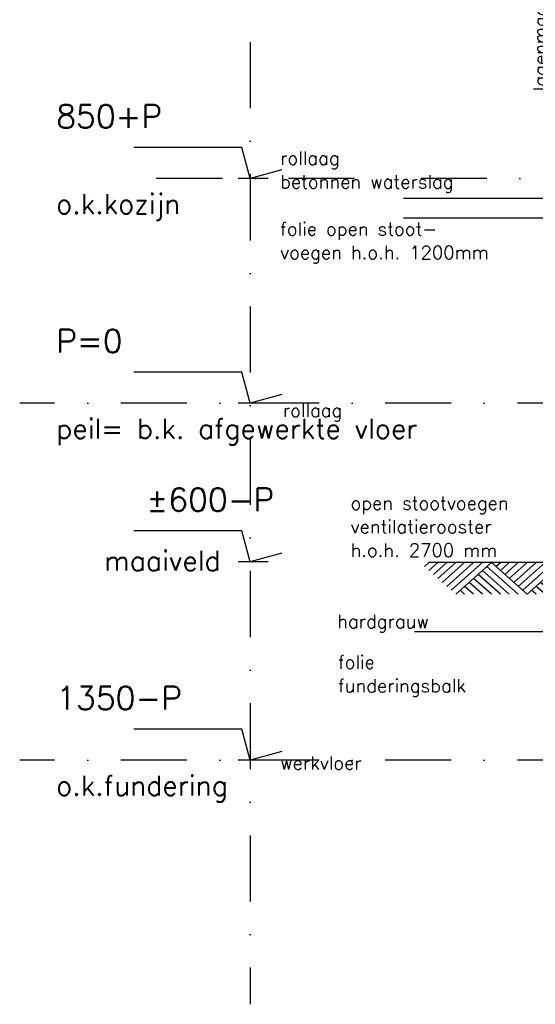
# Model space of a CAD drawing. Extents: x 0 to 297174, y -27731 to 163980.
# Tile 124 of 152: x 174347 to 176298, y 143071 to 146795. Entities that reach past the tile are written whole.
import ezdxf

# ---------------------------------------------------------------- set-up
doc = ezdxf.new("R2010")
doc.units = 0
doc.header["$LTSCALE"] = 5
doc.header["$MEASUREMENT"] = 0
doc.header["$PDMODE"] = 3
doc.header["$PDSIZE"] = 0.1
doc.linetypes.add('DASHDOT', pattern=[1, 0.5, -0.25, 0, -0.25])
doc.linetypes.add('DD1', pattern=[2.66667, 1.66667, -0.5, 0, -0.5])
doc.layers.get('0').update_dxf_attribs({"linetype": 'CONTINUOUS'})
doc.layers.get('DEFPOINTS').update_dxf_attribs({"linetype": 'CONTINUOUS'})
for name, color, linetype in [('A--L11D5_GRONDWERK', 5, 'CONTINUOUS'), ('A--L16--', 7, 'CONTINUOUS'), ('A--L16--_F123-', 7, 'CONTINUOUS'), ('A--M$1A-_F123-', 1, 'CONTINUOUS'), ('A--M01A1_MAATVOERING', 1, 'CONTINUOUS'), ('A--M01B1_HOOGTE_MAATV', 1, 'CONTINUOUS'), ('A--T01A-25_TEKST', 2, 'CONTINUOUS'), ('A--T01B2_HOOGTE_MAATV', 2, 'CONTINUOUS'), ('A--T01B3_HOOGTE_MAATV', 3, 'CONTINUOUS'), ('STRAMIEN', 8, 'DD1'), ('X--LR---_CP', 7, 'CONTINUOUS')]:
    doc.layers.add(name, color=color, linetype=linetype)
doc.styles.add('HIEMSTRA', font='romans.shx')
doc.styles.add('HOOGTEXT', font='ROMANS.shx', dxfattribs={"height": 2.5})
doc.dimstyles.get("Standard").update_dxf_attribs({"dimscale": 50, "dimtxt": 2.5, "dimasz": 2, "dimexe": 0.3, "dimexo": 0.3, "dimgap": 2, "dimtad": 1, "dimdec": 0, "dimzin": 0, "dimdsep": 46, "dimtxsty": 'HIEMSTRA', "dimblk1": 'OBLIQUE', "dimblk2": 'OBLIQUE', "dimsah": 1, "dimcen": 0.09, "dimdle": 0.3, "dimclrd": 1, "dimclre": 1, "dimclrt": 2, "dimadec": 0, "dimazin": 0, "dimtfac": 1, "dimtdec": 4, "dimtix": 1, "dimtmove": 2, "dimatfit": 3, "dimldrblk": 'OBLIQUE', "dimfxl": 0, "dimtvp": 625, "dimtolj": 1, "dimtzin": 0, "dimarcsym": 0})

# ---------------------------------------------------------------- blocks, each defined once
blk = doc.blocks.new('HOOGTEP')
at = {"layer": 'A--M01A1_MAATVOERING'}
for p, q in [((0, 0), (0.624, 2.33)), ((0.624, 2.33), (8.794, 2.33)), ((-2.415, 0.647), (0, 0))]:
    blk.add_line(p, q, dxfattribs=at)
at = {"layer": 'A--M01B1_HOOGTE_MAATV'}
blk.add_line((-1.379, 0), (0.911, 0), dxfattribs=at)
at = {"layer": 'A--T01B2_HOOGTE_MAATV', "style": 'HOOGTEXT', "flags": 4}
blk.add_attdef('TEKST', (1.84, -0.671), '', height=1.5, dxfattribs=at)
at = {"layer": 'A--T01B3_HOOGTE_MAATV', "style": 'HOOGTEXT', "flags": 4}
blk.add_attdef('HOOGTE', (1.673, 3.819), '', height=1.75, dxfattribs=at)
blk = doc.blocks.new('_OBLIQUE')
at = {"color": 0, "linetype": 'ByBlock'}
blk.add_line((-0.5, -0.5), (0.5, 0.5), dxfattribs=at)
blk = doc.blocks.new('*D728')
at = {"layer": 'A--M$1A-_F123-', "color": 1, "linetype": 'Continuous', "lineweight": -2, "ltscale": 10}
for p, q in [((176397.7, 148701.2), (176397.7, 145110.8)), ((176391.7, 145116.8), (176391.7, 145116.8))]:
    blk.add_line(p, q, dxfattribs=at)
at = {"layer": 'DEFPOINTS', "color": 0, "linetype": 'Continuous', "ltscale": 10}
for p in [(176397.7, 148695.2, 0), (176397.7, 145116.8), (176397.7, 145116.8)]:
    blk.add_point(p, dxfattribs=at)
at = {"layer": 'A--M$1A-_F123-', "color": 1, "linetype": 'Continuous', "lineweight": -2, "ltscale": 10, "xscale": 40, "yscale": 40, "zscale": 40}
for p, rotation in [((176397.7, 148695.2), 90), ((176397.7, 145116.8), 270)]:
    blk.add_blockref('_OBLIQUE', p, dxfattribs=dict(at, rotation=rotation))
at = {"layer": 'A--M$1A-_F123-', "color": 3, "linetype": 'Continuous', "ltscale": 10, "insert": (176324.3, 146906), "char_height": 50, "attachment_point": 5, "rotation": 90, "style": 'HIEMSTRA'}
blk.add_mtext('\\A1;\\fRomanS|b0|i0|c0|p0;lagenmaat=76.13 mm', dxfattribs=at)
blk = doc.blocks.new('Q010064-')
at = {"layer": 'A--L16--_F123-', "color": 1, "linetype": 'Continuous'}
for points in [[(37.5, -37.5), (75, 0)], [(75, -75), (150, 0)], [(112.5, -112.5), (225, 0)], [(150, -150), (300, 0)], [(187.5, -187.5), (375, 0)], [(225, -225), (450, 0)], [(262.5, -262.5), (525, 0)], [(300, -300), (600, 0)], [(900, -300), (600, 0)], [(750, -300), (525, -75)], [(825, -300), (562.5, -37.5)], [(600, -300), (450, -150)], [(675, -300), (487.5, -112.5)], [(450, -300), (375, -225)], [(525, -300), (412.5, -187.5)], [(375, -300), (337.5, -262.5)]]:
    blk.add_lwpolyline(points, dxfattribs=at)
at = {"layer": 'X--LR---_CP'}
blk.add_point((600, 0), dxfattribs=at)
blk.add_point((600, 0), dxfattribs=at)

msp = doc.modelspace()

# ---------------------------------------------------------------- linework, layer by layer
at = {"layer": 'A--L11D5_GRONDWERK'}
msp.add_line((176797.4, 144742.2), (175895.3, 144742.2), dxfattribs=at)
at = {"layer": 'A--T01A-25_TEKST'}
for p, q in [((175799.2, 146120.2), (176776.8, 146120.2)), ((175799.2, 146046.1), (176812.6, 146046.1)), ((175841, 144481), (176842.9, 144481))]:
    msp.add_line(p, q, dxfattribs=at)
at = {"layer": 'STRAMIEN', "linetype": 'DASHDOT', "ltscale": 100}
for p, q in [((175218.7, 163214.3), (175218.7, 143071.5)), ((180615, 146195.2), (174847.6, 146195.2)), ((185481.6, 145345.2), (174347.3, 145345.2)), ((185481.6, 143995.2), (174347.3, 143995.2))]:
    msp.add_line(p, q, dxfattribs=at)

# ---------------------------------------------------------------- block references
ref = msp.add_blockref('HOOGTEP', (175218.7, 146195.2), dxfattribs=dict(xscale=-50, yscale=50, zscale=50))
ref.add_attrib('TEKST', 'o.k.kozijn ', (174485.3, 146061.1), dxfattribs={"layer": 'A--T01B2_HOOGTE_MAATV', "height": 75, "style": 'HOOGTEXT', "flags": 4})
ref.add_attrib('HOOGTE', '850+P', (174485.3, 146386.1), dxfattribs={"layer": 'A--T01B3_HOOGTE_MAATV', "height": 87.5, "style": 'HOOGTEXT', "flags": 4})
ref = msp.add_blockref('HOOGTEP', (175218.7, 145345.2), dxfattribs=dict(xscale=-50, yscale=50, zscale=50))
ref.add_attrib('TEKST', 'peil= b.k. afgewerkte vloer', (174485.3, 145211.1), dxfattribs={"layer": 'A--T01B2_HOOGTE_MAATV', "height": 75, "style": 'HOOGTEXT', "flags": 4})
ref.add_attrib('HOOGTE', 'P=0', (174485.3, 145536.1), dxfattribs={"layer": 'A--T01B3_HOOGTE_MAATV', "height": 87.5, "style": 'HOOGTEXT', "flags": 4})
ref = msp.add_blockref('HOOGTEP', (175218.7, 144745.2), dxfattribs=dict(xscale=-50, yscale=50, zscale=50))
ref.add_attrib('TEKST', 'maaiveld', (174666.9, 144711.6), dxfattribs={"layer": 'A--T01B2_HOOGTE_MAATV', "height": 75, "style": 'HOOGTEXT', "flags": 4})
ref.add_attrib('HOOGTE', '±600-P', (174826.7, 144936.1), dxfattribs={"layer": 'A--T01B3_HOOGTE_MAATV', "height": 87.5, "style": 'HOOGTEXT', "flags": 4})
ref = msp.add_blockref('HOOGTEP', (175218.7, 143995.2), dxfattribs=dict(xscale=-50, yscale=50, zscale=50))
ref.add_attrib('TEKST', 'o.k.fundering', (174485.3, 143861.1), dxfattribs={"layer": 'A--T01B2_HOOGTE_MAATV', "height": 75, "style": 'HOOGTEXT', "flags": 4})
ref.add_attrib('HOOGTE', '1350-P', (174485.3, 144186.1), dxfattribs={"layer": 'A--T01B3_HOOGTE_MAATV', "height": 87.5, "style": 'HOOGTEXT', "flags": 4})
at = {"layer": 'A--L16--', "xscale": 0.4504033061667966, "yscale": 0.4}
for p in [(175861.5, 144742.2), (176131.8, 144742.2)]:
    msp.add_blockref('Q010064-', p, dxfattribs=at)

# ---------------------------------------------------------------- texts
at = {"layer": 'A--T01A-25_TEKST', "style": 'HIEMSTRA'}
for s, p in [('rollaag', (175332.5, 146246.6)), ('betonnen waterslag', (175332.5, 146157.4)), ('folie open stoot-', (175332.5, 145979)), ('voegen h.o.h. 1200mm', (175332.5, 145889.8)), ('rollaag', (175342.5, 145292.8)), ('open stootvoegen', (175598.8, 144942.2)), ('ventilatierooster', (175598.8, 144853)), ('h.o.h. 2700 mm', (175598.8, 144763.7)), ('hardgrauw', (175547.9, 144494.3)), ('folie', (175550.9, 144340.7)), ('funderingsbalk', (175550.9, 144251.5)), ('werkvloer', (175332.5, 143959.3))]:
    msp.add_text(s, height=50, dxfattribs=at).set_placement(p)

# ---------------------------------------------------------------- dimensions: what is measured, and where the dimension line sits
at = {"layer": 'A--M$1A-_F123-', "linetype": 'Continuous'}
dim = msp.add_linear_dim(base=(176397.7, 145116.8), p1=(176397.7, 148695.2, 0), p2=(176397.7, 145116.8), angle=90, text='\\fRomanS|b0|i0|c0|p0;lagenmaat=76.13 mm', dimstyle='Standard', override={"dimscale": 20, "dimclrt": 3}, dxfattribs=at)
dim.commit()
dim.dimension.update_dxf_attribs({"geometry": '*D728', "text_midpoint": (176324.3, 146906)})

doc.saveas('drawing.dxf')
